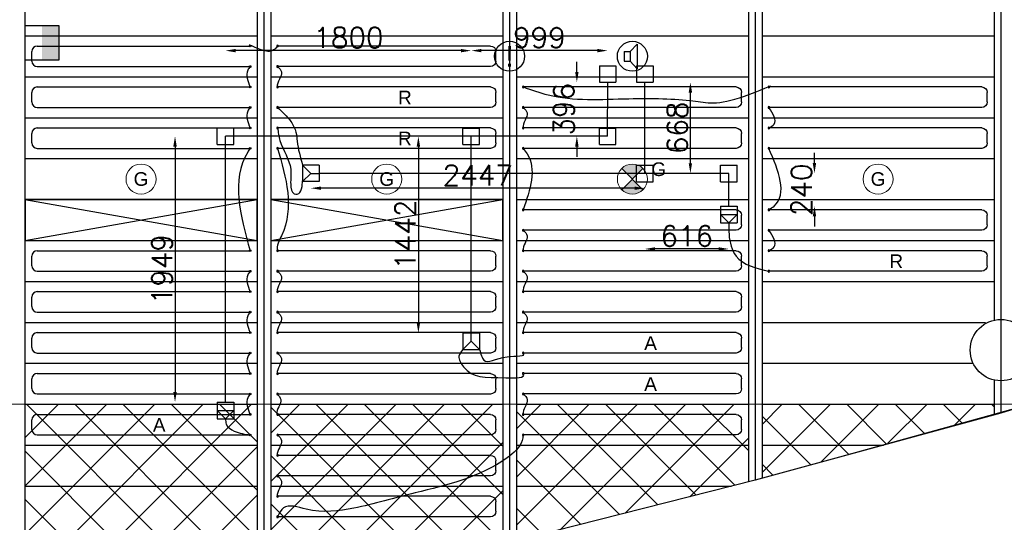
# Model space of a CAD drawing. Extents: x 7383 to 741080, y -570072 to -203000.
# Tile 26 of 43: x 484849 to 492063, y -318218 to -314534. Entities that reach past the tile are written whole.
import ezdxf

# ---------------------------------------------------------------- set-up
doc = ezdxf.new("R2010")
doc.units = 0
doc.header["$LTSCALE"] = 25
doc.layers.get('0').update_dxf_attribs({"linetype": 'CONTINUOUS'})
doc.layers.get('DEFPOINTS').update_dxf_attribs({"linetype": 'CONTINUOUS'})
for name, color, linetype in [('0010CL', 2, 'CONTINUOUS'), ('BL$4----', 7, 'CONTINUOUS'), ('KP-bandraster', 5, 'CONTINUOUS'), ('KP-koppelingen', 6, 'CONTINUOUS'), ('KP-leidingen(aanvoer)', 5, 'CONTINUOUS'), ('KP-leidingen(retour)', 1, 'CONTINUOUS'), ('KP-Lucht aanvoer', 6, 'CONTINUOUS'), ('KP-maatvoering', 7, 'CONTINUOUS'), ('KP-Melders', 3, 'CONTINUOUS'), ('KP-onderlegger oeding', 8, 'CONTINUOUS'), ('KP-Oppervlak', 3, 'CONTINUOUS'), ('KP-panelen', 1, 'CONTINUOUS'), ('KP-registers', 4, 'CONTINUOUS'), ('KP-slangen', 7, 'CONTINUOUS'), ('KP-tekst', 7, 'CONTINUOUS'), ('Thermostaat', 160, 'CONTINUOUS')]:
    doc.layers.add(name, color=color, linetype=linetype)
doc.layers.add('KP-Aluminium', color=8, linetype='CONTINUOUS', lineweight=18)
doc.layers.add('KP-Verlichting', color=2, linetype='CONTINUOUS', lineweight=18)
doc.styles.add('arial', font='ARIAL.TTF')
doc.styles.add('BURO-018', font='ISO96.shx', dxfattribs={"height": 90})
doc.styles.add('VERWOL-1', font='ROMANS.SHX')
doc.dimstyles.new('MARTIN', dxfattribs={"dimscale": 0, "dimtxt": 50, "dimasz": 75, "dimexe": 4, "dimexo": 4, "dimgap": 20, "dimtad": 1, "dimdec": 0, "dimrnd": 0.01, "dimzin": 1, "dimdsep": 46, "dimtxsty": 'VERWOL-1', "dimcen": -25, "dimdle": 1, "dimclrd": 7, "dimclre": 2, "dimclrt": 7, "dimadec": 0, "dimazin": 0, "dimtfac": 1, "dimtdec": 0, "dimtix": 1, "dimtofl": 0, "dimtmove": 0, "dimatfit": 3, "dimldrblk": 'OBLIQUE', "dimfxl": 0, "dimtvp": 33.333333, "dimtolj": 1, "dimtzin": 1, "dimarcsym": 0})

# ---------------------------------------------------------------- blocks, each defined once
blk = doc.blocks.new('SW30485012')
at = {"color": 0, "linetype": 'Continuous'}
for p, q in [((-2.5, 2.5), (-2.5, -2.5)), ((2.5, 2.5), (-2.5, 2.5)), ((2.5, -2.5), (2.5, 2.5)), ((-2.5, -2.5), (2.5, -2.5))]:
    blk.add_line(p, q, dxfattribs=at)
blk.add_solid([(-2.5, 0), (2.5, 0), (-2.5, -2.5), (2.5, -2.5)], dxfattribs=at)
at = {"color": 0, "linetype": 'Continuous', "style": 'BURO-018', "flags": 1}
blk.add_attdef('W_ID', (0, 0), '', height=1.8, dxfattribs=at)
blk = doc.blocks.new('Leidingwerkzuid')
at = {"layer": 'Thermostaat', "xscale": 50, "yscale": 50, "zscale": 50, "rotation": 89.99999999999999}
blk.add_blockref('SW30485012', (28975, -2150.9), dxfattribs=at)
blk = doc.blocks.new('A$C24911335')
at = {"layer": 'BL$4----'}
blk.add_blockref('Leidingwerkzuid', (0, 0), dxfattribs=at)
blk = doc.blocks.new('Register A')
at = {"layer": 'KP-registers', "linetype": 'Continuous'}
for p, q in [((90, 225), (1644, 225)), ((50, 115), (50, 185)), ((90, 75), (1644, 75))]:
    blk.add_line(p, q, dxfattribs=at)
for centre in [(1650, 225), (1650, 75)]:
    blk.add_circle(centre, 6, dxfattribs=at)
for centre, start, end in [((90, 185), 90, 180), ((90, 115), 180, 270)]:
    blk.add_arc(centre, 40, start, end, dxfattribs=at)
blk = doc.blocks.new('*D2038')
at = {"layer": 'DEFPOINTS', "color": 0, "linetype": 'Continuous', "transparency": 16777216}
for p in [(488930.9, -314993.1), (489156.6, -314993.1), (489156.5, -315389.2)]:
    blk.add_point(p, dxfattribs=at)
at = {"layer": 'KP-maatvoering', "color": 7, "linetype": 'Continuous', "lineweight": -2, "transparency": 16777216}
for p, q in [((488930.9, -314918.1), (488930.9, -314843.1)), ((488930.9, -315464.2), (488930.9, -315539.2))]:
    blk.add_line(p, q, dxfattribs=at)
at = {"layer": 'KP-maatvoering', "color": 7, "linetype": 'Continuous', "transparency": 16777216}
for points in [[(488918.4, -314918.1), (488943.4, -314918.1), (488930.9, -314993.1)], [(488918.4, -315464.2), (488943.4, -315464.2), (488930.9, -315389.2)]]:
    blk.add_solid(points, dxfattribs=at)
at = {"layer": 'KP-maatvoering', "color": 7, "linetype": 'Continuous', "transparency": 16777216, "insert": (488835.9, -315191.1), "char_height": 150, "attachment_point": 5, "rotation": 90, "style": 'VERWOL-1'}
blk.add_mtext('\\A1;396', dxfattribs=at)
blk = doc.blocks.new('_OBLIQUE')
at = {"color": 0, "linetype": 'ByBlock'}
blk.add_line((-0.5, -0.5), (0.5, 0.5), dxfattribs=at)
blk = doc.blocks.new('*D2039')
at = {"layer": 'DEFPOINTS', "color": 0, "linetype": 'Continuous', "transparency": 16777216}
for p in [(488157.2, -314761.1), (488157.2, -315389.1), (489156.5, -315389.2)]:
    blk.add_point(p, dxfattribs=at)
at = {"layer": 'KP-maatvoering', "color": 7, "linetype": 'Continuous', "lineweight": -2, "transparency": 16777216}
blk.add_line((489081.5, -314761.1), (488232.2, -314761.1), dxfattribs=at)
at = {"layer": 'KP-maatvoering', "color": 7, "linetype": 'Continuous', "transparency": 16777216}
for points in [[(488232.2, -314748.6), (488232.2, -314773.6), (488157.2, -314761.1)], [(489081.5, -314748.6), (489081.5, -314773.6), (489156.5, -314761.1)]]:
    blk.add_solid(points, dxfattribs=at)
at = {"layer": 'KP-maatvoering', "color": 7, "linetype": 'Continuous', "transparency": 16777216, "insert": (488656.9, -314666.1), "char_height": 150, "attachment_point": 5, "style": 'VERWOL-1'}
blk.add_mtext('\\A1;999', dxfattribs=at)
blk = doc.blocks.new('*D2040')
at = {"layer": 'DEFPOINTS', "color": 0, "linetype": 'Continuous', "transparency": 16777216}
for p in [(486357.2, -314761.1), (486357.2, -315388.9), (488157.2, -315389.1)]:
    blk.add_point(p, dxfattribs=at)
at = {"layer": 'KP-maatvoering', "color": 7, "linetype": 'Continuous', "lineweight": -2, "transparency": 16777216}
blk.add_line((488082.2, -314761.1), (486432.2, -314761.1), dxfattribs=at)
at = {"layer": 'KP-maatvoering', "color": 7, "linetype": 'Continuous', "transparency": 16777216}
for points in [[(486432.2, -314748.6), (486432.2, -314773.6), (486357.2, -314761.1)], [(488082.2, -314748.6), (488082.2, -314773.6), (488157.2, -314761.1)]]:
    blk.add_solid(points, dxfattribs=at)
at = {"layer": 'KP-maatvoering', "color": 7, "linetype": 'Continuous', "transparency": 16777216, "insert": (487257.2, -314666.1), "char_height": 150, "attachment_point": 5, "style": 'VERWOL-1'}
blk.add_mtext('\\A1;1800', dxfattribs=at)
blk = doc.blocks.new('*D2041')
at = {"layer": 'DEFPOINTS', "color": 0, "linetype": 'Continuous', "transparency": 16777216}
for p in [(486357.2, -315388.9), (485986.8, -317337.8), (486357.2, -317337.8)]:
    blk.add_point(p, dxfattribs=at)
at = {"layer": 'KP-maatvoering', "color": 7, "linetype": 'Continuous', "lineweight": -2, "transparency": 16777216}
blk.add_line((485986.8, -315463.9), (485986.8, -317262.8), dxfattribs=at)
at = {"layer": 'KP-maatvoering', "color": 7, "linetype": 'Continuous', "transparency": 16777216}
for points in [[(485974.3, -315463.9), (485999.3, -315463.9), (485986.8, -315388.9)], [(485974.3, -317262.8), (485999.3, -317262.8), (485986.8, -317337.8)]]:
    blk.add_solid(points, dxfattribs=at)
at = {"layer": 'KP-maatvoering', "color": 7, "linetype": 'Continuous', "transparency": 16777216, "insert": (485891.8, -316363.3), "char_height": 150, "attachment_point": 5, "rotation": 90, "style": 'VERWOL-1'}
blk.add_mtext('\\A1;1949', dxfattribs=at)
blk = doc.blocks.new('*D2042')
at = {"layer": 'DEFPOINTS', "color": 0, "linetype": 'Continuous', "transparency": 16777216}
for p in [(488157.2, -315389.1), (487769.8, -316830.7), (488157.2, -316830.7)]:
    blk.add_point(p, dxfattribs=at)
at = {"layer": 'KP-maatvoering', "color": 7, "linetype": 'Continuous', "lineweight": -2, "transparency": 16777216}
blk.add_line((487769.8, -315464.1), (487769.8, -316755.7), dxfattribs=at)
at = {"layer": 'KP-maatvoering', "color": 7, "linetype": 'Continuous', "transparency": 16777216}
for points in [[(487757.3, -315464.1), (487782.3, -315464.1), (487769.8, -315389.1)], [(487757.3, -316755.7), (487782.3, -316755.7), (487769.8, -316830.7)]]:
    blk.add_solid(points, dxfattribs=at)
at = {"layer": 'KP-maatvoering', "color": 7, "linetype": 'Continuous', "transparency": 16777216, "insert": (487674.8, -316109.9), "char_height": 150, "attachment_point": 5, "rotation": 90, "style": 'VERWOL-1'}
blk.add_mtext('\\A1;1442', dxfattribs=at)
blk = doc.blocks.new('*D2043')
at = {"layer": 'DEFPOINTS', "color": 0, "linetype": 'Continuous', "transparency": 16777216}
for p in [(489428.3, -314993.1), (489762.7, -314993.1), (489428.3, -315661)]:
    blk.add_point(p, dxfattribs=at)
at = {"layer": 'KP-maatvoering', "color": 7, "linetype": 'Continuous', "lineweight": -2, "transparency": 16777216}
blk.add_line((489762.7, -315586), (489762.7, -315068.1), dxfattribs=at)
at = {"layer": 'KP-maatvoering', "color": 7, "linetype": 'Continuous', "transparency": 16777216}
for points in [[(489750.2, -315068.1), (489775.2, -315068.1), (489762.7, -314993.1)], [(489750.2, -315586), (489775.2, -315586), (489762.7, -315661)]]:
    blk.add_solid(points, dxfattribs=at)
at = {"layer": 'KP-maatvoering', "color": 7, "linetype": 'Continuous', "transparency": 16777216, "insert": (489667.7, -315327), "char_height": 150, "attachment_point": 5, "rotation": 90, "style": 'VERWOL-1'}
blk.add_mtext('\\A1;668', dxfattribs=at)
blk = doc.blocks.new('*D2044')
at = {"layer": 'DEFPOINTS', "color": 0, "linetype": 'Continuous', "transparency": 16777216}
for p in [(490044.4, -315660.9), (490671.6, -315660.9), (490044.4, -315901.1)]:
    blk.add_point(p, dxfattribs=at)
at = {"layer": 'KP-maatvoering', "color": 7, "linetype": 'Continuous', "lineweight": -2, "transparency": 16777216}
for p, q in [((490671.6, -315585.9), (490671.6, -315510.9)), ((490671.6, -315976.1), (490671.6, -316051.1))]:
    blk.add_line(p, q, dxfattribs=at)
at = {"layer": 'KP-maatvoering', "color": 7, "linetype": 'Continuous', "transparency": 16777216}
for points in [[(490659.1, -315585.9), (490684.1, -315585.9), (490671.6, -315660.9)], [(490659.1, -315976.1), (490684.1, -315976.1), (490671.6, -315901.1)]]:
    blk.add_solid(points, dxfattribs=at)
at = {"layer": 'KP-maatvoering', "color": 7, "linetype": 'Continuous', "transparency": 16777216, "insert": (490576.6, -315781), "char_height": 150, "attachment_point": 5, "rotation": 90, "style": 'VERWOL-1'}
blk.add_mtext('\\A1;240', dxfattribs=at)
blk = doc.blocks.new('*D2045')
at = {"layer": 'DEFPOINTS', "color": 0, "linetype": 'Continuous', "transparency": 16777216}
for p in [(489428.3, -315661), (490044.4, -315781), (489428.3, -316214.8)]:
    blk.add_point(p, dxfattribs=at)
at = {"layer": 'KP-maatvoering', "color": 7, "linetype": 'Continuous', "lineweight": -2, "transparency": 16777216}
blk.add_line((489969.4, -316214.8), (489503.3, -316214.8), dxfattribs=at)
at = {"layer": 'KP-maatvoering', "color": 7, "linetype": 'Continuous', "transparency": 16777216}
for points in [[(489503.3, -316202.3), (489503.3, -316227.3), (489428.3, -316214.8)], [(489969.4, -316202.3), (489969.4, -316227.3), (490044.4, -316214.8)]]:
    blk.add_solid(points, dxfattribs=at)
at = {"layer": 'KP-maatvoering', "color": 7, "linetype": 'Continuous', "transparency": 16777216, "insert": (489736.3, -316119.8), "char_height": 150, "attachment_point": 5, "style": 'VERWOL-1'}
blk.add_mtext('\\A1;616', dxfattribs=at)
blk = doc.blocks.new('*D2046')
at = {"layer": 'DEFPOINTS', "color": 0, "linetype": 'Continuous', "transparency": 16777216}
for p in [(486981.6, -315660.6), (489428.3, -315661), (486981.6, -315769.5)]:
    blk.add_point(p, dxfattribs=at)
at = {"layer": 'KP-maatvoering', "color": 7, "linetype": 'Continuous', "lineweight": -2, "transparency": 16777216}
blk.add_line((489353.3, -315769.5), (487056.6, -315769.5), dxfattribs=at)
at = {"layer": 'KP-maatvoering', "color": 7, "linetype": 'Continuous', "transparency": 16777216}
for points in [[(487056.6, -315757), (487056.6, -315782), (486981.6, -315769.5)], [(489353.3, -315757), (489353.3, -315782), (489428.3, -315769.5)]]:
    blk.add_solid(points, dxfattribs=at)
at = {"layer": 'KP-maatvoering', "color": 7, "linetype": 'Continuous', "transparency": 16777216, "insert": (488204.9, -315674.5), "char_height": 150, "attachment_point": 5, "style": 'VERWOL-1'}
blk.add_mtext('\\A1;2447', dxfattribs=at)

msp = doc.modelspace()

# ---------------------------------------------------------------- hatches: boundary and pattern name
at = {"layer": 'KP-Aluminium', "linetype": 'Continuous'}
h = msp.add_hatch(dxfattribs=at)
h.set_pattern_fill('ANSI37', color=256, scale=2000)
h.set_pattern_definition([(45, (252907.47, -39046.92), (-176.7767, 176.7767), []), (135, (252907.47, -39046.92), (-176.7767, -176.7767), [])])
h.paths.add_polyline_path([(470387.8, -317352.6), (468687.8, -317352.6), (468687.8, -319797.4), (470387.8, -319910.9)])
h.paths.add_polyline_path([(472187.8, -317352.6), (470487.8, -317352.6), (470487.8, -319917.5), (472187.8, -319977.4)])
h.paths.add_polyline_path([(473987.8, -317352.6), (472287.8, -317352.6), (472287.8, -319980.9), (472311.7, -319981.7), (473987.8, -320014.7)])
h.paths.add_polyline_path([(475787.8, -317352.6), (474087.8, -317352.6), (474087.8, -320016.7), (475787.8, -319968.4)])
h.paths.add_polyline_path([(475887.9, -319965.5), (477587.9, -319917.2), (477587.9, -317352.6), (475887.9, -317352.6)])
h.paths.add_polyline_path([(477687.9, -319911.5), (479387.9, -319765.5), (479387.9, -317352.6), (477687.9, -317352.6)])
h.paths.add_polyline_path([(481187.9, -317352.6), (479487.9, -317352.6), (479487.9, -319756.9), (481187.9, -319610.9)])
h.paths.add_polyline_path([(482987.9, -317352.6), (481287.9, -317352.6), (481287.9, -319602.3), (482987.9, -319359.3)])
h.paths.add_polyline_path([(484788, -317352.6), (483088, -317352.6), (483088, -319345), (484787.6, -319102.1), (484788, -319102)])
h.paths.add_polyline_path([(486558.2, -318760.2), (486588, -318754), (486588, -317352.6), (484888, -317352.6), (484888, -319082.7)])
h.paths.add_polyline_path([(486688, -317352.6), (486688, -318733.1), (488388, -318377.6), (488388, -317352.6)])
h.paths.add_polyline_path([(490188, -317920.8), (490188, -317352.6), (488488, -317352.6), (488488, -318354.4)])
h.paths.add_polyline_path([(491988.1, -317424), (491988.1, -317352.6), (490288.1, -317352.6), (490288.1, -317894.2)])
h.paths.add_polyline_path([(468587.7, -317352.6), (466887.7, -317352.6), (466887.7, -319613.8), (468578.2, -319790), (468587.7, -319790.7)])
h.paths.add_polyline_path([(466787.7, -317352.6), (465087.7, -317352.6), (465087.7, -319371.1), (466766.6, -319601.1), (466787.7, -319603.3)])
h.paths.add_polyline_path([(464987.7, -317352.6), (463287.7, -317352.6), (463287.7, -319102.1), (464987.6, -319357.4), (464987.7, -319357.4)])
h.paths.add_polyline_path([(461487.7, -317352.6), (461487.7, -318759.4), (463187.7, -319083), (463187.7, -317352.6)])
h.paths.add_polyline_path([(461387.6, -317352.6), (459687.6, -317352.6), (459687.6, -318386), (460081.9, -318485.2), (461362, -318735.5), (461387.6, -318740.3)])
h.paths.add_polyline_path([(459587.6, -317352.6), (457887.6, -317352.6), (457887.6, -317932.4), (457915.8, -317940.4), (459587.6, -318360.9)])
h.paths.add_polyline_path([(455829.1, -317352.6), (457787.6, -317904.3), (457787.6, -317352.6)])
at = {"layer": 'KP-Verlichting', "linetype": 'Continuous'}
h = msp.add_hatch(color=256, dxfattribs=at)
h.paths.add_polyline_path([(489259.9, -315624.9), (489337.6, -315702.6), (489415.4, -315624.9, 0.414214)])
h.paths.add_polyline_path([(489259.9, -315780.4, 0.414214), (489415.4, -315780.4), (489337.6, -315702.6)])

# ---------------------------------------------------------------- linework, layer by layer
at = {"layer": '0010CL', "linetype": 'Continuous'}
for p, q in [((486637.6, -307302.7), (486637.6, -318744.8)), ((488437.6, -307302.7), (488437.6, -318367.3)), ((490237.6, -307302.7), (490237.6, -317908.2)), ((492037.6, -307302.7), (492037.6, -317419.1))]:
    msp.add_line(p, q, dxfattribs=at)
at = {"layer": 'KP-Aluminium', "linetype": 'Continuous'}
for p, q in [((456037.6, -317352.6), (492246.3, -317352.6)), ((484888, -317352.6), (484888, -319082.7)), ((486588, -317352.6), (486588, -318754)), ((486688, -317352.6), (486688, -318733.1)), ((488388, -317352.6), (488388, -318377.6)), ((488488, -317352.6), (488488, -318354.4)), ((490188, -317352.6), (490188, -317920.8)), ((492246.3, -317352.6), (490237.6, -317908.2)), ((490288.1, -317352.6), (490288.1, -317894.2)), ((491988.1, -317352.6), (491988.1, -317424)), ((490237.6, -317908.2), (488437.6, -318367.3))]:
    msp.add_line(p, q, dxfattribs=at)
at = {"layer": 'KP-bandraster', "linetype": 'Continuous'}
for p, q in [((486587.6, -307302.7), (486587.6, -318754.5)), ((486687.6, -307302.7), (486687.6, -318734.3)), ((488387.6, -307302.7), (488387.6, -318377.8)), ((488487.6, -307302.7), (488487.6, -318354.5)), ((490187.6, -307302.7), (490187.6, -317920.9)), ((490287.6, -307302.7), (490287.6, -317894.6)), ((484887.6, -312772), (484887.6, -318406.2)), ((491987.6, -312772), (491987.6, -316736.6)), ((491987.6, -317175.4), (491987.6, -317432.7))]:
    msp.add_line(p, q, dxfattribs=at)
msp.add_circle((492037.6, -316956), 225, dxfattribs=at)
at = {"layer": 'KP-koppelingen', "linetype": 'Continuous'}
for p, q in [((489095.8, -314871.4), (489217.4, -314871.5)), ((489095.8, -314871.4), (489095.8, -314993.1)), ((489217.4, -314871.5), (489217.4, -314993.1)), ((489367.5, -314871.5), (489489.2, -314871.5)), ((489367.5, -314871.5), (489367.5, -314993.1)), ((489489.2, -314871.5), (489489.2, -314993.1)), ((489095.8, -314993.1), (489217.4, -314993.1)), ((489367.5, -314993.1), (489489.2, -314993.1)), ((486296.4, -315449.7), (486296.4, -315328.1)), ((486296.4, -315328.1), (486418, -315328.1)), ((486418, -315449.7), (486418, -315328.1)), ((488096.4, -315449.9), (488096.4, -315328.3)), ((488096.4, -315328.3), (488218, -315328.3)), ((488218, -315449.9), (488218, -315328.3)), ((489095.7, -315450), (489095.7, -315328.4)), ((489095.7, -315328.4), (489217.3, -315328.4)), ((489217.3, -315450), (489217.3, -315328.4)), ((486296.4, -315449.7), (486418, -315449.7)), ((488096.4, -315449.9), (488218, -315449.9)), ((489095.7, -315450), (489217.3, -315450)), ((486920.9, -315599.7), (486920.7, -315721.3)), ((487042.5, -315599.9), (486920.9, -315599.7)), ((486981.6, -315660.6), (486920.9, -315599.7)), ((487042.5, -315599.9), (487042.3, -315721.5)), ((489367.4, -315721.8), (489367.4, -315600.2)), ((489367.4, -315600.2), (489489.1, -315600.2)), ((489489.1, -315721.8), (489489.1, -315600.2)), ((489983.6, -315721.8), (489983.6, -315600.1)), ((489983.6, -315600.1), (490105.2, -315600.1)), ((490105.2, -315721.8), (490105.2, -315600.1)), ((486920.7, -315721.3), (486981.6, -315660.6)), ((486981.6, -315660.6), (487042.4, -315660.7)), ((487042.3, -315721.5), (486920.7, -315721.3)), ((489367.4, -315721.8), (489489.1, -315721.8)), ((489983.6, -315721.8), (490105.2, -315721.8)), ((489983.6, -315901.1), (490105.2, -315901.1)), ((489983.6, -315901.1), (489983.6, -316022.7)), ((489983.6, -315961.9), (490105.2, -315962)), ((490044.4, -316022.7), (489983.6, -315961.9)), ((490105.2, -315962), (490044.4, -316022.7)), ((490105.2, -315901.1), (490105.2, -316022.8)), ((489983.6, -316022.7), (490105.2, -316022.8)), ((488096.4, -316830.6), (488096.3, -316952.3)), ((488096.4, -316830.6), (488218, -316830.7)), ((488157.2, -316891.5), (488157.2, -316830.7)), ((488218, -316830.7), (488217.9, -316952.4)), ((488157.2, -316891.5), (488096.3, -316952.3)), ((488217.9, -316952.4), (488157.2, -316891.5)), ((488096.3, -316952.3), (488217.9, -316952.4)), ((486296.4, -317337.7), (486418, -317337.8)), ((486296.4, -317337.7), (486296.4, -317459.4)), ((486418, -317337.8), (486418, -317459.4)), ((486296.4, -317398.5), (486418, -317398.6)), ((486357.2, -317459.4), (486296.4, -317398.5)), ((486418, -317398.6), (486357.2, -317459.4)), ((486296.4, -317459.4), (486418, -317459.4))]:
    msp.add_line(p, q, dxfattribs=at)
at = {"layer": 'KP-leidingen(aanvoer)', "linetype": 'Continuous'}
for p, q in [((489156.5, -315389.2), (489156.6, -314993.1)), ((489156.5, -315389.2), (486357.2, -315388.9)), ((486357.2, -317337.8), (486357.2, -315388.9)), ((488157.2, -316830.7), (488157.2, -315389.1))]:
    msp.add_line(p, q, dxfattribs=at)
at = {"layer": 'KP-leidingen(retour)', "linetype": 'Continuous'}
for p, q in [((489428.3, -315661), (489428.3, -314993.1)), ((490044.4, -315660.9), (487042.4, -315660.6)), ((490044.4, -315901.1), (490044.4, -315660.9))]:
    msp.add_line(p, q, dxfattribs=at)
at = {"layer": 'KP-Lucht aanvoer', "linetype": 'Continuous'}
for p, q in [((486587.6, -315852.6), (484887.6, -315852.6)), ((484887.6, -315852.6), (486587.6, -316152.6)), ((484887.6, -316152.6), (486587.6, -315852.6)), ((484887.7, -315852.6), (484887.7, -316152.6)), ((486587.6, -316152.6), (486587.6, -315852.6)), ((488387.6, -315852.6), (486687.6, -315852.6)), ((486687.6, -315852.6), (488387.6, -316152.6)), ((486687.6, -316152.6), (488387.6, -315852.6)), ((486687.7, -315852.6), (486687.7, -316152.6)), ((488387.6, -316152.6), (488387.6, -315852.6)), ((484887.7, -316152.6), (486587.6, -316152.6)), ((486687.7, -316152.6), (488387.6, -316152.6))]:
    msp.add_line(p, q, dxfattribs=at)
at = {"layer": 'KP-Melders', "linetype": 'Continuous'}
for p, q in [((489320.8, -314768.2), (489372.8, -314712.9)), ((489372.8, -314712.9), (489372.8, -314893.6)), ((489277.8, -314768.2), (489320.8, -314768.2)), ((489277.8, -314768.2), (489277.8, -314838.2)), ((489320.8, -314768.2), (489320.8, -314838.2)), ((489277.8, -314838.2), (489320.8, -314838.2)), ((489277.8, -314838.2), (489320.8, -314838.2)), ((489320.8, -314838.2), (489372.8, -314893.6))]:
    msp.add_line(p, q, dxfattribs=at)
for centre in [(488437.6, -314802.6), (489337.6, -314802.6)]:
    msp.add_circle(centre, 110, dxfattribs=at)
at = {"layer": 'KP-Oppervlak', "linetype": 'Continuous'}
for p, q in [((493837.6, -316846.1), (492037.6, -317419.1)), ((492037.6, -317419.1), (490237.6, -317908.2)), ((490237.6, -317908.2), (488437.6, -318367.3))]:
    msp.add_line(p, q, dxfattribs=at)
at = {"layer": 'KP-panelen', "linetype": 'Continuous'}
for p, q in [((484887.6, -314652.6), (486587.6, -314652.6)), ((486687.6, -314652.6), (488387.6, -314652.6)), ((488487.6, -314652.6), (490187.6, -314652.6)), ((490287.6, -314652.6), (491987.6, -314652.6)), ((484887.6, -314952.6), (486587.6, -314952.6)), ((486687.6, -314952.6), (488387.6, -314952.6)), ((488487.6, -314952.6), (490187.6, -314952.6)), ((490287.6, -314952.6), (491987.6, -314952.6)), ((484887.6, -315252.6), (486587.6, -315252.6)), ((486687.6, -315252.6), (488387.6, -315252.6)), ((488487.6, -315252.6), (490187.6, -315252.6)), ((490287.6, -315252.6), (491987.6, -315252.6)), ((484887.6, -315552.6), (486587.6, -315552.6)), ((486687.6, -315552.6), (488387.6, -315552.6)), ((488487.6, -315552.6), (490187.6, -315552.6)), ((490287.6, -315552.6), (491987.6, -315552.6)), ((484887.6, -315852.6), (486587.6, -315852.6)), ((484887.6, -315852.6), (486587.6, -315852.6)), ((486687.6, -315852.6), (488387.6, -315852.6)), ((486687.6, -315852.6), (488387.6, -315852.6)), ((488487.6, -315852.6), (490187.6, -315852.6)), ((490287.6, -315852.6), (491987.6, -315852.6)), ((484887.6, -316152.6), (486587.6, -316152.6)), ((484887.6, -316152.6), (486587.6, -316152.6)), ((486687.6, -316152.6), (488387.6, -316152.6)), ((486687.6, -316152.6), (488387.6, -316152.6)), ((488487.6, -316152.6), (490187.6, -316152.6)), ((490287.6, -316152.6), (491987.6, -316152.6)), ((484887.6, -316452.6), (486587.6, -316452.6)), ((486687.6, -316452.6), (488387.6, -316452.6)), ((488487.6, -316452.6), (490187.6, -316452.6)), ((490287.6, -316452.6), (491987.6, -316452.6)), ((484887.6, -316752.6), (486587.6, -316752.6)), ((486687.6, -316752.6), (488387.6, -316752.6)), ((488487.6, -316752.6), (490187.6, -316752.6)), ((490287.6, -316752.6), (491925, -316752.6)), ((484887.6, -317052.6), (486587.6, -317052.6)), ((486687.6, -317052.6), (488387.6, -317052.6)), ((488487.6, -317052.6), (490187.6, -317052.6)), ((490287.6, -317052.6), (491834.5, -317052.6)), ((484887.6, -317352.6), (486587.6, -317352.6)), ((486687.6, -317352.6), (488387.6, -317352.6)), ((488487.6, -317352.6), (490187.6, -317352.6)), ((490287.6, -317352.6), (491987.6, -317352.6)), ((484887.6, -317652.6), (486587.6, -317652.6)), ((486687.6, -317652.6), (488387.6, -317652.6)), ((488487.6, -317652.6), (490187.6, -317652.6)), ((490287.6, -317652.6), (491178, -317652.6)), ((484887.6, -317952.6), (486587.6, -317952.6)), ((486687.6, -317952.6), (488387.6, -317952.6)), ((488487.6, -317952.6), (490063.3, -317952.6))]:
    msp.add_line(p, q, dxfattribs=at)
at = {"layer": 'KP-slangen', "linetype": 'Continuous'}
for points in [[(486738, -314727.6), (486667.5, -314767.3), (486537.2, -314727.6), (486538.2, -314728.5)], [(486537.2, -314877.6), (486519.1, -314905.3), (486537.2, -315027.6)], [(486737.6, -314877.6), (486766.9, -314917.5), (486737.6, -315027.6), (486738.2, -315029.7)], [(488537.6, -315027.6), (488719.8, -315085.5), (489312.2, -315113.5), (489781, -315129.1), (490159.2, -315094.6), (490337.6, -315027.6), (490337, -315027.9)], [(486537.2, -315177.6), (486519.1, -315205.3), (486537.2, -315327.6)], [(486738, -315177.6), (486835.3, -315280.9), (486872.6, -315359.4), (486881.5, -315425.2), (486920.9, -315599.7)], [(488537.6, -315177.6), (488566.9, -315217.5), (488537.6, -315327.6), (488538.2, -315329.7)], [(490337.6, -315327.6), (490375.9, -315300.1), (490337.6, -315177.6)], [(486738, -315327.6), (486755.8, -315420.3), (486834.3, -315628.7), (486834.3, -315741.6), (486860.8, -315810.3), (486902.1, -315800.5), (486920.7, -315721.3), (486920.8, -315723.9)], [(486537.2, -315477.6), (486519.1, -315505.3), (486537.2, -316227.6)], [(486738, -315477.6), (486767, -316117.5), (486737.7, -316227.6), (486738.3, -316229.7)], [(488537.6, -315477.6), (488566.9, -315517.5), (488537.6, -315927.6)], [(490337.6, -315927.6), (490375.9, -315900.1), (490337.6, -315477.6)], [(490044.4, -316022.7), (490045.7, -316108.6), (490097.6, -316267.6), (490337.6, -316377.6)], [(488537.6, -316077.6), (488566.9, -316117.5), (488537.6, -316227.6), (488538.2, -316229.7)], [(490337.6, -316227.6), (490375.9, -316200.1), (490337.6, -316077.6)], [(486537.2, -316377.6), (486519.1, -316405.3), (486537.2, -316527.6)], [(486737.6, -316377.6), (486766.9, -316417.5), (486737.6, -316527.6), (486738.2, -316529.7)], [(488537.6, -316377.6), (488566.9, -316417.5), (488537.6, -316527.6), (488538.2, -316529.7)], [(486537.2, -316677.6), (486519.1, -316705.3), (486537.2, -316827.6)], [(486737.6, -316677.6), (486766.9, -316717.5), (486737.6, -316827.6), (486738.2, -316829.7)], [(488537.6, -316677.6), (488566.9, -316717.5), (488537.6, -316827.6), (488538.2, -316829.7)], [(486537.2, -316977.6), (486519.1, -317005.3), (486537.2, -317127.6)], [(486737.6, -316977.6), (486766.9, -317017.5), (486737.6, -317127.6), (486738.2, -317129.7)], [(488096.3, -316952.3), (488067.3, -316999.5), (488100.2, -317077.8), (488410.8, -317158.3), (488538, -317127.6), (488537.6, -317127)], [(488217.9, -316952.4), (488250.4, -317029.3), (488421, -317005), (488537.6, -316977.6), (488536.8, -316976.8)], [(486537.2, -317277.6), (486519.1, -317305.3), (486537.2, -317427.6)], [(486732.9, -317277.6), (486762.1, -317317.5), (486732.9, -317427.6), (486733.4, -317429.7)], [(488538, -317277.6), (488567.3, -317317.5), (488538, -317427.6), (488538.6, -317429.7)], [(486357.2, -317459.4), (486362.4, -317499.7), (486419.9, -317549.5), (486537.2, -317577.6)], [(486737.6, -317577.6), (486766.9, -317617.5), (486737.6, -317727.6), (486738.2, -317729.7)], [(488537.6, -317577.6), (488529.4, -317618.1), (488419.2, -317745.6), (487747.1, -318002.6), (487296.3, -318114.2), (486947.7, -318121.5), (486781, -318112.8), (486738, -318177.6)], [(486737.6, -317877.6), (486766.9, -317917.5), (486737.6, -318027.6), (486738.2, -318029.7)]]:
    msp.add_spline(points, degree=3, dxfattribs=at)
at = {"layer": 'KP-Verlichting', "linetype": 'Continuous'}
for p, q in [((489415.4, -315780.4), (489259.9, -315624.9)), ((489259.9, -315780.4), (489415.4, -315624.9))]:
    msp.add_line(p, q, dxfattribs=at)
for centre in [(485737.6, -315702.6), (487537.6, -315702.6), (489337.6, -315702.6), (491137.6, -315702.6)]:
    msp.add_circle(centre, 110, dxfattribs=at)

# ---------------------------------------------------------------- block references
at = {"layer": 'KP-onderlegger oeding', "linetype": 'Continuous'}
msp.add_blockref('A$C24911335', (456037.6, -312552.6), dxfattribs=at)
at = {"layer": 'KP-registers', "linetype": 'Continuous'}
for p in [(484887.2, -314952.6), (484887.2, -315252.6), (484887.2, -315552.6), (484887.2, -316452.6), (484887.2, -316752.6), (484887.2, -317052.6), (484887.2, -317352.6), (484887.2, -317652.6)]:
    msp.add_blockref('Register A', p, dxfattribs=at)
at = {"layer": 'KP-registers', "linetype": 'Continuous', "xscale": -1}
for p in [(488388, -314952.6), (488388, -315252.6), (490187.6, -315252.6), (491987.6, -315252.6), (488388, -315552.6), (490187.6, -315552.6), (491987.6, -315552.6), (490187.6, -316152.6), (491987.6, -316152.6), (488388, -316452.6), (490187.6, -316452.6), (491987.6, -316452.6), (488388, -316752.6), (490187.6, -316752.6), (488388, -317052.6), (490187.6, -317052.6), (488388, -317353.1), (490188, -317352.6), (488388.4, -317652.6), (490187.6, -317652.6), (488388, -317952.6), (488388, -318252.6)]:
    msp.add_blockref('Register A', p, dxfattribs=at)

# ---------------------------------------------------------------- texts
at = {"layer": 'KP-Melders', "linetype": 'Continuous', "insert": (488437.6, -314802.6), "char_height": 150, "attachment_point": 5, "style": 'arial'}
msp.add_mtext('\\A1;!', dxfattribs=at)
at = {"layer": 'KP-tekst', "linetype": 'Continuous', "char_height": 100, "attachment_point": 5, "style": 'arial'}
for s, insert in [('\\A1;R', (487670.9, -315104.7)), ('\\A1;R', (487670.9, -315404.7)), ('\\A1;R', (491270.9, -316304.7)), ('\\A1;A', (489470.9, -316904.7)), ('\\A1;A', (489470.9, -317204.7)), ('\\A1;A', (485870.9, -317504.7))]:
    msp.add_mtext(s, dxfattribs=dict(at, insert=insert))
at = {"layer": 'KP-Verlichting', "linetype": 'Continuous', "char_height": 100, "attachment_point": 5, "style": 'arial'}
for insert in [(489530.3, -315630.8), (485737.6, -315702.6), (487537.6, -315702.6), (491137.6, -315702.6)]:
    msp.add_mtext('\\A1;G', dxfattribs=dict(at, insert=insert))

# ---------------------------------------------------------------- dimensions: what is measured, and where the dimension line sits
at = {"layer": 'KP-maatvoering', "linetype": 'Continuous'}
for base, p1, p2, picture, middle in [((486357.2, -314761.1), (488157.2, -315389.1), (486357.2, -315388.9), '*D2040', (487257.2, -314666.1)), ((488157.2, -314761.1), (489156.5, -315389.2), (488157.2, -315389.1), '*D2039', (488656.9, -314666.1)), ((486981.6, -315769.5), (489428.3, -315661), (486981.6, -315660.6), '*D2046', (488204.9, -315674.5)), ((489428.3, -316214.8), (490044.4, -315781), (489428.3, -315661), '*D2045', (489736.3, -316119.8))]:
    dim = msp.add_linear_dim(base=base, p1=p1, p2=p2, dimstyle='MARTIN', override={"dimscale": 1, "dimtxt": 150, "dimse1": 1, "dimse2": 1}, dxfattribs=at)
    dim.commit()
    dim.dimension.update_dxf_attribs({"geometry": picture, "text_midpoint": middle})
for base, p1, p2, picture, middle in [((488930.9, -314993.1), (489156.5, -315389.2), (489156.6, -314993.1), '*D2038', (488835.9, -315191.1)), ((489762.7, -314993.1), (489428.3, -315661), (489428.3, -314993.1), '*D2043', (489667.7, -315327)), ((485986.8, -317337.8), (486357.2, -315388.9), (486357.2, -317337.8), '*D2041', (485891.8, -316363.3)), ((487769.8, -316830.7), (488157.2, -315389.1), (488157.2, -316830.7), '*D2042', (487674.8, -316109.9)), ((490671.6, -315660.9), (490044.4, -315901.1), (490044.4, -315660.9), '*D2044', (490576.6, -315781))]:
    dim = msp.add_linear_dim(base=base, p1=p1, p2=p2, angle=90, dimstyle='MARTIN', override={"dimscale": 1, "dimtxt": 150, "dimse1": 1, "dimse2": 1}, dxfattribs=at)
    dim.commit()
    dim.dimension.update_dxf_attribs({"geometry": picture, "text_midpoint": middle})

doc.saveas('drawing.dxf')
